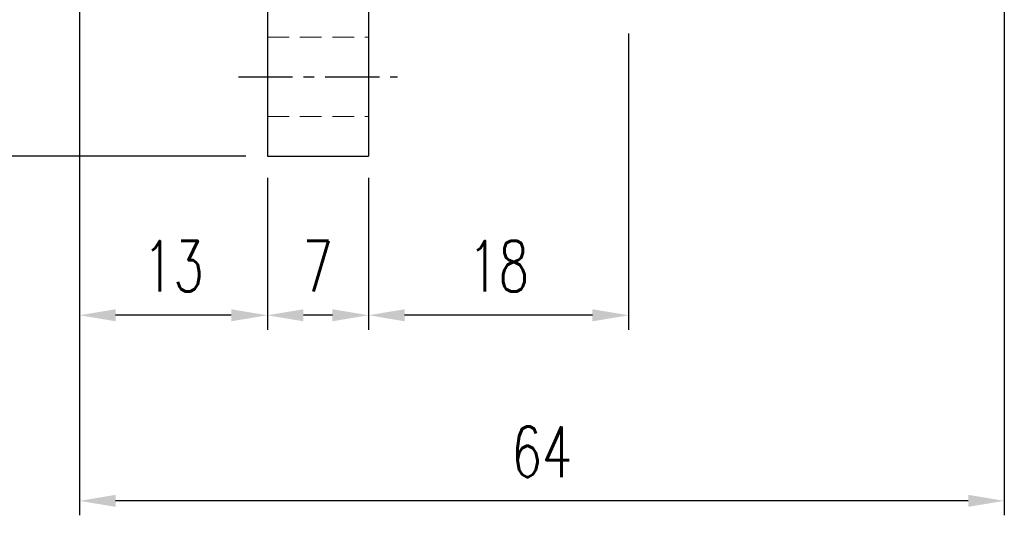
# Model space of a CAD drawing. Header units: millimetres. Extents: x -60 to 402, y -73 to 85.
# Tile 2 of 105: x 96 to 164, y -68 to -34. Entities that reach past the tile are written whole.
import ezdxf

# ---------------------------------------------------------------- set-up
doc = ezdxf.new("R2010")
doc.units = ezdxf.units.MM
doc.linetypes.add('CENTER', pattern=[2, 1.25, -0.25, 0.25, -0.25])
doc.linetypes.add('DASHED', pattern=[0.75, 0.5, -0.25])
for name, color, linetype in [('CL', 1, 'CENTER'), ('DIM', 4, 'Continuous'), ('HID', 2, 'DASHED'), ('OUT', 3, 'Continuous')]:
    doc.layers.add(name, color=color, linetype=linetype)
doc.styles.add('DIM-7', font='SIMPLEX.shx', dxfattribs={"width": 0.7, "bigfont": 'chineset.shx'})
doc.dimstyles.new('CNS', dxfattribs={"dimtxt": 3.5, "dimasz": 2.5, "dimexe": 1, "dimexo": 1.5, "dimgap": 0.09, "dimtad": 0, "dimdsep": 46, "dimtxsty": 'DIM-7', "dimcen": 0.09, "dimclrd": 1, "dimclre": 1, "dimclrt": 4, "dimadec": 0, "dimazin": 0, "dimtfac": 1, "dimtix": 1, "dimtmove": 2, "dimatfit": 3, "dimfxl": 1, "dimtvp": 0.971429, "dimtolj": 1, "dimarcsym": 0})

# ---------------------------------------------------------------- blocks, each defined once
blk = doc.blocks.new('*D4')
at = {"layer": 'DEFPOINTS', "color": 0}
for p in [(73.389, 43), (113, 43), (113, -43)]:
    blk.add_point(p, dxfattribs=at)
at = {"layer": 'DIM', "color": 0, "lineweight": -2}
for p, q in [((111.5, 43), (72.389, 43)), ((73.389, -40.5), (73.389, 40.5)), ((111.5, -43), (72.389, -43))]:
    blk.add_line(p, q, dxfattribs=at)
at = {"layer": 'DIM', "color": 0}
for points in [[(72.973, 40.5), (73.806, 40.5), (73.389, 43)], [(72.973, -40.5), (73.806, -40.5), (73.389, -43)]]:
    blk.add_solid(points, dxfattribs=at)
at = {"layer": 'DIM', "color": 0, "insert": (69.989, 0), "char_height": 3.5, "attachment_point": 5, "rotation": 90, "style": 'DIM-7'}
blk.add_mtext('\\A1;%%C86', dxfattribs=at)
blk = doc.blocks.new('*D5')
at = {"layer": 'DEFPOINTS', "color": 0}
for p in [(113, -43), (120, -43), (113, -54.004)]:
    blk.add_point(p, dxfattribs=at)
at = {"layer": 'DIM', "color": 0, "lineweight": -2}
for p, q in [((113, -44.5), (113, -55.004)), ((120, -44.5), (120, -55.004)), ((117.5, -54.004), (115.5, -54.004))]:
    blk.add_line(p, q, dxfattribs=at)
at = {"layer": 'DIM', "color": 0}
for points in [[(115.5, -53.587), (115.5, -54.42), (113, -54.004)], [(117.5, -53.587), (117.5, -54.42), (120, -54.004)]]:
    blk.add_solid(points, dxfattribs=at)
at = {"layer": 'DIM', "color": 0, "insert": (116.5, -50.604), "char_height": 3.5, "attachment_point": 5, "style": 'DIM-7'}
blk.add_mtext('\\A1;7', dxfattribs=at)
blk = doc.blocks.new('*D6')
at = {"layer": 'DEFPOINTS', "color": 0}
for p in [(100, -26), (113, -43), (100, -54.004)]:
    blk.add_point(p, dxfattribs=at)
at = {"layer": 'DIM', "color": 0, "lineweight": -2}
for p, q in [((100, -27.5), (100, -55.004)), ((113, -44.5), (113, -55.004)), ((110.5, -54.004), (102.5, -54.004))]:
    blk.add_line(p, q, dxfattribs=at)
at = {"layer": 'DIM', "color": 0}
for points in [[(102.5, -53.587), (102.5, -54.42), (100, -54.004)], [(110.5, -53.587), (110.5, -54.42), (113, -54.004)]]:
    blk.add_solid(points, dxfattribs=at)
at = {"layer": 'DIM', "color": 0, "insert": (106.5, -50.604), "char_height": 3.5, "attachment_point": 5, "style": 'DIM-7'}
blk.add_mtext('\\A1;13', dxfattribs=at)
blk = doc.blocks.new('*D7')
at = {"layer": 'DEFPOINTS', "color": 0}
for p in [(138, -33), (120, -43), (120, -54.004)]:
    blk.add_point(p, dxfattribs=at)
at = {"layer": 'DIM', "color": 0, "lineweight": -2}
for p, q in [((138, -34.5), (138, -55.004)), ((120, -44.5), (120, -55.004)), ((135.5, -54.004), (122.5, -54.004))]:
    blk.add_line(p, q, dxfattribs=at)
at = {"layer": 'DIM', "color": 0}
for points in [[(122.5, -53.587), (122.5, -54.42), (120, -54.004)], [(135.5, -53.587), (135.5, -54.42), (138, -54.004)]]:
    blk.add_solid(points, dxfattribs=at)
at = {"layer": 'DIM', "color": 0, "insert": (129, -50.604), "char_height": 3.5, "attachment_point": 5, "style": 'DIM-7'}
blk.add_mtext('\\A1;18', dxfattribs=at)
blk = doc.blocks.new('*D9')
at = {"layer": 'DEFPOINTS', "color": 0}
for p in [(164, -23.5), (100, -26), (100, -66.846)]:
    blk.add_point(p, dxfattribs=at)
at = {"layer": 'DIM', "color": 0, "lineweight": -2}
for p, q in [((164, -25), (164, -67.846)), ((100, -27.5), (100, -67.846)), ((161.5, -66.846), (102.5, -66.846))]:
    blk.add_line(p, q, dxfattribs=at)
at = {"layer": 'DIM', "color": 0}
for points in [[(102.5, -66.429), (102.5, -67.262), (100, -66.846)], [(161.5, -66.429), (161.5, -67.262), (164, -66.846)]]:
    blk.add_solid(points, dxfattribs=at)
at = {"layer": 'DIM', "color": 0, "insert": (132, -63.446), "char_height": 3.5, "attachment_point": 5, "style": 'DIM-7'}
blk.add_mtext('\\A1;64', dxfattribs=at)

msp = doc.modelspace()

# ---------------------------------------------------------------- linework, layer by layer
at = {"layer": 'CL', "color": 0, "ltscale": 3}
msp.add_line((111, -37.5), (122, -37.5), dxfattribs=at)
at = {"layer": 'HID', "color": 0, "lineweight": 15, "ltscale": 3}
for p, q in [((113, -34.75), (120, -34.75)), ((113, -40.25), (120, -40.25))]:
    msp.add_line(p, q, dxfattribs=at)
at = {"layer": 'OUT', "color": 0, "linetype": 'Continuous'}
for p, q in [((113, 0), (113, -43)), ((120, 0), (120, -43)), ((113, -43), (120, -43))]:
    msp.add_line(p, q, dxfattribs=at)

# ---------------------------------------------------------------- dimensions: what is measured, and where the dimension line sits
at = {"layer": 'DIM', "color": 0}
dim = msp.add_linear_dim(base=(73.389, 43), p1=(113, -43), p2=(113, 43), angle=90, text='%%C<>', dimstyle='CNS', override={"dimclrd": 0, "dimclre": 0, "dimclrt": 0}, dxfattribs=at)
dim.commit()
dim.dimension.update_dxf_attribs({"geometry": '*D4', "text_midpoint": (69.989, 0)})
for base, p1, p2, picture, middle in [((100, -66.846), (164, -23.5), (100, -26), '*D9', (132, -63.446)), ((100, -54.004), (113, -43), (100, -26), '*D6', (106.5, -50.604)), ((120, -54.004), (138, -33), (120, -43), '*D7', (129, -50.604)), ((113, -54.004), (120, -43), (113, -43), '*D5', (116.5, -50.604))]:
    dim = msp.add_linear_dim(base=base, p1=p1, p2=p2, dimstyle='CNS', override={"dimclrd": 0, "dimclre": 0, "dimclrt": 0}, dxfattribs=at)
    dim.commit()
    dim.dimension.update_dxf_attribs({"geometry": picture, "text_midpoint": middle})

doc.saveas('drawing.dxf')
